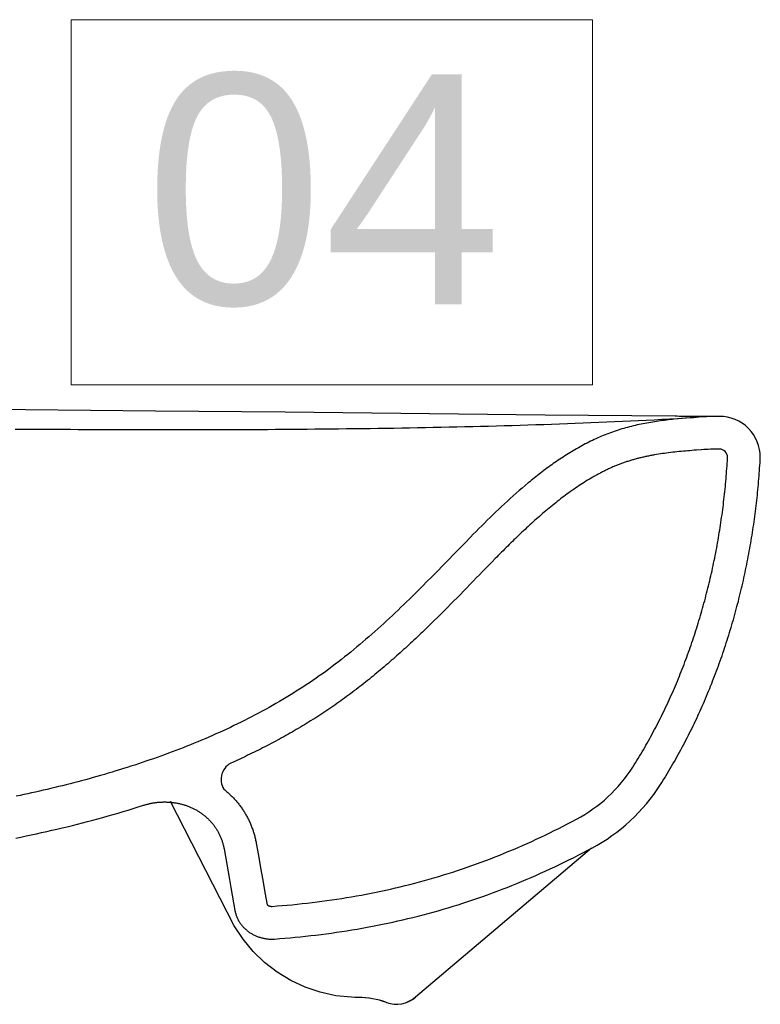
# Model space of a CAD drawing. Header units: millimetres. Extents: x 15214 to 140083, y -437840 to -79279.
# Tile 27 of 256: x 36287 to 36305, y -197940 to -197916. Entities that reach past the tile are written whole.
import ezdxf

# ---------------------------------------------------------------- set-up
doc = ezdxf.new("R2010")
doc.units = ezdxf.units.MM
doc.layers.get('0').update_dxf_attribs({"lineweight": 0})
doc.layers.add('0-wypos-sanitarne', color=1, linetype='Continuous')
doc.layers.add('0_LEGENDA', color=253, linetype='Continuous', lineweight=13)
doc.styles.add('ROMANS07', font='arial.ttf')

# ---------------------------------------------------------------- blocks, each defined once
blk = doc.blocks.new('A$C503c92cd')
at = {"linetype": 'Continuous'}
for points in [[(0.25309, -0.002), (0.22128, -0.00169), (0.15774, -0.00102), (0.12599, -0.00071), (0.11012, -0.00056), (0.09425, -0.00043), (0.07839, -0.00031), (0.06253, -0.0002), (0.04667, -0.00012), (0.03081, -0.00005), (0.01495, -0.00001), (-0.0009, 0)], [(0.09168, -0.00511), (0.09361, -0.00512), (0.09554, -0.00513), (0.09747, -0.00514), (0.0994, -0.00515), (0.10133, -0.00516), (0.10326, -0.00517), (0.10518, -0.00518), (0.10711, -0.00519), (0.10904, -0.0052), (0.11097, -0.0052), (0.1129, -0.00521), (0.11483, -0.00522), (0.11676, -0.00522), (0.11869, -0.00523), (0.12062, -0.00523), (0.12255, -0.00524), (0.12447, -0.00524), (0.1264, -0.00524), (0.12833, -0.00524), (0.13026, -0.00525), (0.13219, -0.00525), (0.13412, -0.00524), (0.13605, -0.00524), (0.13798, -0.00524), (0.13991, -0.00524), (0.14184, -0.00523), (0.14376, -0.00523), (0.14569, -0.00522), (0.14762, -0.00521), (0.14955, -0.00521), (0.15148, -0.0052), (0.15341, -0.00519), (0.15534, -0.00518), (0.15727, -0.00516), (0.1592, -0.00515), (0.16113, -0.00513), (0.16305, -0.00512), (0.16498, -0.0051), (0.16691, -0.00508), (0.16884, -0.00506), (0.17077, -0.00504), (0.1727, -0.00502), (0.17463, -0.005), (0.17656, -0.00498), (0.17849, -0.00495), (0.18041, -0.00492), (0.18234, -0.00489), (0.18427, -0.00486), (0.1862, -0.00483), (0.18813, -0.0048), (0.19006, -0.00477), (0.19199, -0.00473), (0.19392, -0.00469), (0.19584, -0.00465), (0.19777, -0.00461), (0.1997, -0.00457), (0.20163, -0.00453), (0.20356, -0.00448), (0.20549, -0.00443), (0.20742, -0.00438), (0.20934, -0.00433), (0.21127, -0.00428), (0.2132, -0.00422), (0.21513, -0.00416), (0.21706, -0.0041), (0.21898, -0.00404), (0.22091, -0.00398), (0.22284, -0.00391), (0.22477, -0.00384), (0.2267, -0.00377), (0.22862, -0.0037), (0.23055, -0.00362), (0.23248, -0.00354), (0.23441, -0.00346), (0.23633, -0.00338), (0.23826, -0.0033), (0.24019, -0.00321), (0.24211, -0.00312), (0.24404, -0.00303), (0.24597, -0.00293), (0.24789, -0.00283), (0.24982, -0.00273), (0.25175, -0.00263), (0.25367, -0.00252), (0.2556, -0.00241), (0.25752, -0.00231)], [(0.26375, -0.00202), (0.26347, -0.00202), (0.26318, -0.00203), (0.2629, -0.00203), (0.26262, -0.00203), (0.26233, -0.00204), (0.26205, -0.00204), (0.26177, -0.00204), (0.26149, -0.00204), (0.2612, -0.00204), (0.26092, -0.00204), (0.26064, -0.00204), (0.26035, -0.00205), (0.26007, -0.00205), (0.25979, -0.00205), (0.25951, -0.00205), (0.25922, -0.00205), (0.25894, -0.00205), (0.25866, -0.00205), (0.25837, -0.00205), (0.25809, -0.00205), (0.25764, -0.00205), (0.25718, -0.00205), (0.25673, -0.00204), (0.25627, -0.00204), (0.25582, -0.00203), (0.25536, -0.00203), (0.25446, -0.00202), (0.254, -0.00201), (0.25355, -0.002), (0.25309, -0.002)], [(0.25887, -0.00221), (0.25872, -0.00222), (0.25857, -0.00223), (0.25842, -0.00224), (0.25827, -0.00225), (0.25812, -0.00226), (0.25767, -0.0023)], [(0.2577, -0.00205), (0.25849, -0.00205), (0.25856, -0.00205), (0.25877, -0.00205)], [(0.25945, -0.01019), (0.25824, -0.01027)], [(0.24945, -0.09204), (0.2498, -0.09148), (0.25015, -0.09092), (0.2505, -0.09036), (0.25085, -0.0898), (0.25119, -0.08923), (0.25153, -0.08866), (0.25187, -0.0881), (0.2522, -0.08753), (0.25253, -0.08696), (0.25286, -0.08638), (0.25319, -0.08581), (0.25351, -0.08523), (0.25383, -0.08466), (0.25415, -0.08408), (0.25447, -0.0835), (0.25478, -0.08291), (0.25509, -0.08233), (0.2554, -0.08175), (0.2557, -0.08116), (0.256, -0.08057), (0.2563, -0.07998), (0.2566, -0.07939), (0.25689, -0.0788), (0.25719, -0.07821), (0.25748, -0.07762), (0.25776, -0.07702), (0.25805, -0.07642), (0.25833, -0.07583), (0.2586, -0.07523), (0.25888, -0.07463), (0.25915, -0.07403), (0.25942, -0.07342), (0.25969, -0.07282), (0.25996, -0.07221), (0.26022, -0.07161), (0.26048, -0.071), (0.26074, -0.07039), (0.26099, -0.06978), (0.26125, -0.06917), (0.2615, -0.06856), (0.26174, -0.06795), (0.26199, -0.06734), (0.26223, -0.06672), (0.26247, -0.06611), (0.26271, -0.06549), (0.26294, -0.06487), (0.26317, -0.06425), (0.2634, -0.06364), (0.26363, -0.06302), (0.26386, -0.06239), (0.26408, -0.06177), (0.2643, -0.06115), (0.26452, -0.06053), (0.26473, -0.0599), (0.26494, -0.05927), (0.26515, -0.05865), (0.26536, -0.05802), (0.26556, -0.05739), (0.26577, -0.05676), (0.26597, -0.05614), (0.26616, -0.0555), (0.26636, -0.05487), (0.26655, -0.05424), (0.26674, -0.05361), (0.26693, -0.05298), (0.26711, -0.05234), (0.2673, -0.05171), (0.26748, -0.05107), (0.26765, -0.05044), (0.26783, -0.0498), (0.268, -0.04916), (0.26817, -0.04852), (0.26834, -0.04788), (0.26851, -0.04724), (0.26867, -0.0466), (0.26883, -0.04596), (0.26899, -0.04532), (0.26914, -0.04468), (0.2693, -0.04404), (0.26945, -0.0434), (0.2696, -0.04275), (0.26974, -0.04211), (0.26989, -0.04146), (0.27003, -0.04082), (0.27017, -0.04017), (0.2703, -0.03953), (0.27044, -0.03888), (0.27057, -0.03823), (0.2707, -0.03758), (0.27083, -0.03694), (0.27095, -0.03629), (0.27107, -0.03564), (0.27119, -0.03499), (0.27131, -0.03434), (0.27143, -0.03369), (0.27154, -0.03304), (0.27165, -0.03239), (0.27176, -0.03173), (0.27186, -0.03108), (0.27197, -0.03043), (0.27207, -0.02978), (0.27217, -0.02912), (0.27226, -0.02847), (0.27235, -0.02782), (0.27245, -0.02716), (0.27254, -0.02651), (0.27262, -0.02585), (0.27271, -0.0252), (0.27279, -0.02454), (0.27287, -0.02389), (0.27294, -0.02323), (0.27302, -0.02257), (0.27309, -0.02192), (0.27316, -0.02126), (0.27323, -0.0206), (0.27329, -0.01995), (0.27335, -0.01929), (0.27341, -0.01863), (0.27347, -0.01797), (0.27353, -0.01731), (0.27358, -0.01666), (0.27363, -0.016), (0.27368, -0.01534), (0.27372, -0.01468), (0.27377, -0.01402), (0.27381, -0.01336), (0.27385, -0.0127), (0.27388, -0.01204)], [(0.14527, -0.12655), (0.12968, -0.09613)], [(0.09183, -0.10509), (0.09309, -0.10484), (0.09435, -0.10458), (0.09562, -0.10431), (0.09688, -0.10404), (0.09814, -0.10377), (0.09939, -0.10349), (0.10065, -0.1032), (0.10191, -0.10291), (0.10316, -0.10261), (0.10441, -0.10231), (0.10567, -0.102), (0.10692, -0.10169), (0.10817, -0.10137), (0.10941, -0.10104), (0.11066, -0.10071), (0.11191, -0.10038), (0.11315, -0.10004), (0.11439, -0.09969), (0.11563, -0.09934), (0.11687, -0.09898), (0.11811, -0.09861), (0.11934, -0.09824), (0.12057, -0.09786), (0.1218, -0.09748), (0.12303, -0.09709)], [(0.23261, -0.10753), (0.18956, -0.14396), (0.18956, -0.14396), (0.18956, -0.14396), (0.18955, -0.14395), (0.18955, -0.14395), (0.18955, -0.14395), (0.18954, -0.14395), (0.18954, -0.14395), (0.18954, -0.14395)], [(0.15329, -0.12135), (0.1533, -0.12136), (0.15331, -0.12138), (0.15333, -0.12139), (0.15335, -0.12141), (0.15337, -0.12143), (0.15339, -0.12146), (0.15342, -0.12148), (0.15345, -0.1215), (0.15349, -0.12153), (0.15352, -0.12155), (0.15356, -0.12157), (0.15361, -0.1216), (0.15365, -0.12162), (0.1537, -0.12164), (0.15375, -0.12166), (0.1538, -0.12168), (0.15385, -0.1217), (0.1539, -0.12172), (0.15396, -0.12174), (0.15402, -0.12175), (0.15407, -0.12176), (0.15413, -0.12177), (0.15419, -0.12178), (0.15425, -0.12179), (0.1543, -0.12179), (0.15436, -0.12179), (0.15442, -0.12179), (0.15447, -0.12179), (0.15452, -0.12179)], [(0.17395, -0.14401), (0.17008, -0.14362), (0.16628, -0.14279), (0.16259, -0.14155), (0.15907, -0.13991), (0.15574, -0.13789), (0.15267, -0.13551), (0.14987, -0.1328), (0.1474, -0.12981), (0.14527, -0.12655)], [(0.17558, -0.14405), (0.17477, -0.14404), (0.17395, -0.14401)], [(0.18248, -0.1453), (0.18248, -0.1453), (0.18248, -0.14529)]]:
    blk.add_lwpolyline(points, dxfattribs=at)
for points in [[(0.26388, -0.00201, 0.019492), (0.25887, -0.00221)], [(0.27388, -0.01204, 0.415207), (0.26388, -0.00201)], [(0.26389, -0.01001, 0.019492), (0.2595, -0.01018)], [(0.26588, -0.01202, 0.415207), (0.26388, -0.01001)], [(0.2327, -0.10755, 0.128894), (0.24945, -0.09204)], [(0.18248, -0.1453, 0.088133), (0.17553, -0.14405)], [(0.18248, -0.14529, 0.089217), (0.17558, -0.14405)], [(0.18248, -0.14529, 0.276016), (0.18954, -0.14394)], [(0.18248, -0.1453, 0.277079), (0.18956, -0.14396)]]:
    blk.add_lwpolyline(points, format="xyb", dxfattribs=at)
at = {"layer": 'DEFPOINTS', "linetype": 'Continuous'}
for points in [[(0.25766, -0.0023), (0.25669, -0.00237), (0.25573, -0.00245), (0.25477, -0.00253), (0.2538, -0.00262), (0.25284, -0.00271), (0.25236, -0.00276), (0.25188, -0.00282), (0.2514, -0.00287), (0.25092, -0.00293), (0.25044, -0.00299), (0.24996, -0.00305), (0.24948, -0.00311), (0.249, -0.00318), (0.24852, -0.00325), (0.24804, -0.00332), (0.24757, -0.0034), (0.24709, -0.00348), (0.24661, -0.00356), (0.24614, -0.00365), (0.24566, -0.00373), (0.24519, -0.00383), (0.24471, -0.00392), (0.24424, -0.00402), (0.24377, -0.00412), (0.24329, -0.00423), (0.24282, -0.00434), (0.24235, -0.00446), (0.24188, -0.00457), (0.24142, -0.0047), (0.24095, -0.00482), (0.24048, -0.00496), (0.24002, -0.00509), (0.23956, -0.00523), (0.2391, -0.00538), (0.23864, -0.00553), (0.23818, -0.00568), (0.23772, -0.00584), (0.23727, -0.006), (0.23681, -0.00617), (0.23636, -0.00635), (0.23591, -0.00652), (0.23546, -0.00671), (0.23502, -0.00689), (0.23457, -0.00708), (0.23413, -0.00728), (0.23369, -0.00748), (0.23325, -0.00768), (0.23281, -0.00789), (0.23238, -0.0081), (0.23195, -0.00832), (0.23152, -0.00854), (0.23109, -0.00876), (0.23066, -0.00898), (0.23023, -0.00921), (0.22981, -0.00945), (0.22939, -0.00968), (0.22897, -0.00992), (0.22855, -0.01016), (0.22813, -0.01041), (0.22772, -0.01066), (0.2273, -0.01091), (0.22689, -0.01117), (0.22648, -0.01142), (0.22608, -0.01168), (0.22567, -0.01195), (0.22526, -0.01221), (0.22486, -0.01248), (0.22446, -0.01275), (0.22406, -0.01302), (0.22366, -0.0133), (0.22327, -0.01357), (0.22287, -0.01385), (0.22248, -0.01413), (0.22209, -0.01442), (0.2217, -0.0147), (0.22131, -0.01499), (0.22092, -0.01528), (0.22054, -0.01557), (0.22015, -0.01587), (0.21977, -0.01616), (0.21939, -0.01646), (0.21901, -0.01676), (0.21863, -0.01706), (0.21825, -0.01736), (0.21788, -0.01767), (0.2175, -0.01798), (0.21713, -0.01828), (0.21639, -0.0189), (0.21565, -0.01953), (0.21492, -0.02016), (0.21419, -0.0208), (0.21347, -0.02144), (0.21275, -0.02208), (0.21203, -0.02273), (0.21132, -0.02339), (0.21061, -0.02405), (0.20991, -0.02471), (0.20921, -0.02538), (0.20851, -0.02605), (0.20782, -0.02672), (0.20713, -0.0274), (0.20644, -0.02808), (0.20575, -0.02876), (0.20507, -0.02944), (0.20439, -0.03013), (0.20371, -0.03082), (0.20303, -0.03151), (0.20168, -0.03289), (0.20033, -0.03428), (0.19898, -0.03567), (0.19763, -0.03705), (0.19629, -0.03844), (0.19494, -0.03983), (0.19358, -0.04121), (0.19222, -0.04258), (0.19154, -0.04327), (0.19086, -0.04395), (0.19017, -0.04463), (0.18949, -0.04531), (0.1888, -0.04599), (0.18811, -0.04667), (0.18741, -0.04735), (0.18672, -0.04802), (0.18602, -0.04869), (0.18532, -0.04936), (0.18462, -0.05002), (0.18391, -0.05068), (0.18321, -0.05134), (0.1825, -0.052), (0.18179, -0.05265), (0.18107, -0.05331), (0.18035, -0.05395), (0.17963, -0.0546), (0.17891, -0.05524), (0.17818, -0.05588), (0.17745, -0.05651), (0.17672, -0.05714), (0.17598, -0.05777), (0.17524, -0.05839), (0.17449, -0.059), (0.17374, -0.05962), (0.17299, -0.06023), (0.17224, -0.06083), (0.17148, -0.06143), (0.17071, -0.06202), (0.16994, -0.06261), (0.16917, -0.06319), (0.1684, -0.06377), (0.16762, -0.06434), (0.16683, -0.06491), (0.16604, -0.06547), (0.16525, -0.06602), (0.16445, -0.06657), (0.16365, -0.06711), (0.16285, -0.06765), (0.16204, -0.06818), (0.16123, -0.0687), (0.16041, -0.06922), (0.15959, -0.06974), (0.15877, -0.07024), (0.15794, -0.07075), (0.15711, -0.07124), (0.15628, -0.07173), (0.15544, -0.07222), (0.1546, -0.0727), (0.15376, -0.07317), (0.15291, -0.07364), (0.15206, -0.0741), (0.15121, -0.07456), (0.15036, -0.07501), (0.1495, -0.07546), (0.14864, -0.0759), (0.14777, -0.07633), (0.14691, -0.07677), (0.14604, -0.07719), (0.14517, -0.07761), (0.1443, -0.07803), (0.14342, -0.07844), (0.14254, -0.07885), (0.14166, -0.07925), (0.14078, -0.07964), (0.1399, -0.08004), (0.13901, -0.08042), (0.13812, -0.08081), (0.13723, -0.08118), (0.13634, -0.08156), (0.13544, -0.08192), (0.13455, -0.08229), (0.13365, -0.08265), (0.13275, -0.083), (0.13185, -0.08335), (0.13095, -0.0837), (0.13004, -0.08404), (0.12914, -0.08438), (0.12823, -0.08471), (0.12732, -0.08504), (0.12641, -0.08537), (0.1255, -0.08569), (0.12458, -0.08601), (0.12367, -0.08632), (0.12275, -0.08663), (0.12183, -0.08694), (0.12091, -0.08724), (0.11999, -0.08754), (0.11907, -0.08783), (0.11815, -0.08812), (0.11723, -0.08841), (0.1163, -0.08869), (0.11538, -0.08897), (0.11445, -0.08925), (0.11352, -0.08952), (0.11259, -0.08979), (0.11166, -0.09006), (0.11073, -0.09032), (0.1098, -0.09058), (0.10887, -0.09083), (0.10793, -0.09108), (0.107, -0.09133), (0.10606, -0.09158), (0.10513, -0.09182), (0.10419, -0.09206), (0.10325, -0.09229), (0.10231, -0.09252), (0.10137, -0.09275), (0.10043, -0.09298), (0.09949, -0.0932), (0.09855, -0.09342), (0.09761, -0.09364), (0.09666, -0.09385), (0.09572, -0.09406), (0.09477, -0.09426), (0.09383, -0.09447), (0.09288, -0.09467), (0.09194, -0.09487)], [(0.25824, -0.01028), (0.2577, -0.01031), (0.25717, -0.01036), (0.25664, -0.0104), (0.25611, -0.01044), (0.25559, -0.01049), (0.25507, -0.01053), (0.25454, -0.01058), (0.25403, -0.01063), (0.25351, -0.01069), (0.253, -0.01074), (0.25248, -0.0108), (0.25197, -0.01086), (0.25147, -0.01092), (0.25096, -0.01099), (0.25046, -0.01106), (0.24996, -0.01113), (0.24947, -0.0112), (0.24897, -0.01128), (0.24848, -0.01136), (0.248, -0.01144), (0.24775, -0.01148), (0.24751, -0.01153), (0.24727, -0.01157), (0.24703, -0.01162), (0.24679, -0.01166), (0.24655, -0.01171), (0.24631, -0.01176), (0.24608, -0.01181), (0.24584, -0.01186), (0.24561, -0.01191), (0.24537, -0.01196), (0.24514, -0.01202), (0.2449, -0.01207), (0.24467, -0.01212), (0.24444, -0.01218), (0.24421, -0.01224), (0.24398, -0.0123), (0.24375, -0.01235), (0.24352, -0.01242), (0.24329, -0.01248), (0.24307, -0.01254), (0.24284, -0.0126), (0.24262, -0.01267), (0.24239, -0.01273), (0.24217, -0.0128), (0.24195, -0.01287), (0.24172, -0.01294), (0.2415, -0.01301), (0.24128, -0.01308), (0.24106, -0.01315), (0.24084, -0.01322), (0.24063, -0.0133), (0.24041, -0.01338), (0.24019, -0.01345), (0.23998, -0.01353), (0.23976, -0.01361), (0.23954, -0.01369), (0.23933, -0.01378), (0.23911, -0.01386), (0.2389, -0.01395), (0.23868, -0.01403), (0.23847, -0.01412), (0.23825, -0.01421), (0.23804, -0.0143), (0.23782, -0.01439), (0.23761, -0.01449), (0.23739, -0.01458), (0.23718, -0.01468), (0.23697, -0.01478), (0.23675, -0.01488), (0.23654, -0.01498), (0.23633, -0.01508), (0.23611, -0.01518), (0.2359, -0.01529), (0.23569, -0.01539), (0.23547, -0.0155), (0.23526, -0.01561), (0.23505, -0.01571), (0.23483, -0.01583), (0.23462, -0.01594), (0.23441, -0.01605), (0.2342, -0.01616), (0.23399, -0.01628), (0.23377, -0.0164), (0.23356, -0.01651), (0.23335, -0.01663), (0.23314, -0.01675), (0.23293, -0.01687), (0.23251, -0.01712), (0.23209, -0.01737), (0.23166, -0.01762), (0.23125, -0.01788), (0.23083, -0.01814), (0.23041, -0.01841), (0.22999, -0.01868), (0.22958, -0.01895), (0.22916, -0.01923), (0.22875, -0.01951), (0.22833, -0.01979), (0.22792, -0.02008), (0.22751, -0.02037), (0.2271, -0.02067), (0.22669, -0.02096), (0.22628, -0.02126), (0.22587, -0.02157), (0.22547, -0.02188), (0.22506, -0.02219), (0.22466, -0.0225), (0.22425, -0.02281), (0.22385, -0.02313), (0.22345, -0.02345), (0.22305, -0.02378), (0.22265, -0.0241), (0.22225, -0.02443), (0.22185, -0.02476), (0.22145, -0.0251), (0.22105, -0.02544), (0.22066, -0.02577), (0.22026, -0.02611), (0.21987, -0.02646), (0.21947, -0.0268), (0.21908, -0.02715), (0.21869, -0.0275), (0.2183, -0.02785), (0.21791, -0.0282), (0.21752, -0.02856), (0.21713, -0.02892), (0.21674, -0.02927), (0.21635, -0.02964), (0.21596, -0.03), (0.21558, -0.03036), (0.21519, -0.03073), (0.21481, -0.03109), (0.21442, -0.03146), (0.21404, -0.03183), (0.21365, -0.03221), (0.21327, -0.03258), (0.21289, -0.03296), (0.2125, -0.03333), (0.21212, -0.03371), (0.21174, -0.03409), (0.21135, -0.03447), (0.21097, -0.03486), (0.21059, -0.03524), (0.21021, -0.03562), (0.20982, -0.03601), (0.20944, -0.0364), (0.20906, -0.03679), (0.20829, -0.03757), (0.20752, -0.03835), (0.20676, -0.03914), (0.20599, -0.03993), (0.20522, -0.04073), (0.20444, -0.04152), (0.20367, -0.04232), (0.20289, -0.04312), (0.20211, -0.04393), (0.20133, -0.04473), (0.20054, -0.04554), (0.19975, -0.04634), (0.19896, -0.04714), (0.19817, -0.04795), (0.19737, -0.04875), (0.19657, -0.04955), (0.19577, -0.05035), (0.19496, -0.05115), (0.19415, -0.05195), (0.19333, -0.05275), (0.19251, -0.05354), (0.1921, -0.05394), (0.19169, -0.05433), (0.19128, -0.05473), (0.19086, -0.05512), (0.19045, -0.05552), (0.19003, -0.05591), (0.18962, -0.05631), (0.1892, -0.0567), (0.18878, -0.05709), (0.18836, -0.05748), (0.18793, -0.05787), (0.18751, -0.05826), (0.18709, -0.05865), (0.18666, -0.05904), (0.18623, -0.05942), (0.1858, -0.05981), (0.18537, -0.0602), (0.18494, -0.06058), (0.18451, -0.06096), (0.18408, -0.06135), (0.18364, -0.06173), (0.18321, -0.06211), (0.18277, -0.06249), (0.18233, -0.06287), (0.18189, -0.06324), (0.18144, -0.06362), (0.181, -0.064), (0.18055, -0.06437), (0.1801, -0.06474), (0.17966, -0.06512), (0.1792, -0.06549), (0.17875, -0.06586), (0.1783, -0.06622), (0.17784, -0.06659), (0.17738, -0.06696), (0.17693, -0.06732), (0.17646, -0.06768), (0.176, -0.06804), (0.17554, -0.0684), (0.17507, -0.06876), (0.1746, -0.06911), (0.17414, -0.06947), (0.17366, -0.06982), (0.17319, -0.07017), (0.17272, -0.07052), (0.17224, -0.07087), (0.17176, -0.07121), (0.17128, -0.07156), (0.1708, -0.0719), (0.17032, -0.07224), (0.16984, -0.07258), (0.16935, -0.07291), (0.16886, -0.07325), (0.16838, -0.07358), (0.16789, -0.07391), (0.1674, -0.07423), (0.1669, -0.07456), (0.16641, -0.07488), (0.16592, -0.0752), (0.16542, -0.07552), (0.16492, -0.07584), (0.16443, -0.07615), (0.16393, -0.07646), (0.16343, -0.07677), (0.16293, -0.07708), (0.16242, -0.07739), (0.16192, -0.07769), (0.16142, -0.07799), (0.16091, -0.07829), (0.16041, -0.07859), (0.1599, -0.07888), (0.15939, -0.07917), (0.15888, -0.07947), (0.15837, -0.07975), (0.15786, -0.08004), (0.15735, -0.08033), (0.15684, -0.08061), (0.15632, -0.08089), (0.15581, -0.08117), (0.15529, -0.08145), (0.15478, -0.08172), (0.15426, -0.08199), (0.15374, -0.08227), (0.15323, -0.08254), (0.15271, -0.0828), (0.15219, -0.08307), (0.15167, -0.08333), (0.15115, -0.08359), (0.15062, -0.08385), (0.1501, -0.08411), (0.14958, -0.08437), (0.14905, -0.08462), (0.14853, -0.08487), (0.148, -0.08513), (0.14748, -0.08537), (0.14695, -0.08562), (0.14642, -0.08587), (0.1459, -0.08611), (0.14537, -0.08635), (0.14484, -0.08659)], [(0.2427, -0.08774), (0.24303, -0.08721), (0.24336, -0.08669), (0.24369, -0.08616), (0.24402, -0.08563), (0.24434, -0.0851), (0.24466, -0.08456), (0.24498, -0.08403), (0.24529, -0.08349), (0.24561, -0.08295), (0.24592, -0.08241), (0.24622, -0.08187), (0.24653, -0.08133), (0.24683, -0.08078), (0.24713, -0.08024), (0.24743, -0.07969), (0.24772, -0.07914), (0.24802, -0.07859), (0.24831, -0.07804), (0.2486, -0.07748), (0.24888, -0.07693), (0.24917, -0.07637), (0.24945, -0.07581), (0.24972, -0.07526), (0.25, -0.07469), (0.25027, -0.07413), (0.25054, -0.07357), (0.25081, -0.073), (0.25108, -0.07244), (0.25134, -0.07187), (0.2516, -0.0713), (0.25186, -0.07073), (0.25212, -0.07016), (0.25237, -0.06959), (0.25263, -0.06902), (0.25287, -0.06844), (0.25312, -0.06787), (0.25337, -0.06729), (0.25361, -0.06671), (0.25385, -0.06613), (0.25409, -0.06555), (0.25432, -0.06497), (0.25455, -0.06439), (0.25478, -0.0638), (0.25501, -0.06322), (0.25524, -0.06263), (0.25546, -0.06205), (0.25568, -0.06146), (0.2559, -0.06087), (0.25611, -0.06028), (0.25633, -0.05969), (0.25654, -0.0591), (0.25675, -0.0585), (0.25695, -0.05791), (0.25716, -0.05732), (0.25736, -0.05672), (0.25756, -0.05612), (0.25776, -0.05553), (0.25795, -0.05493), (0.25815, -0.05433), (0.25834, -0.05373), (0.25852, -0.05313), (0.25871, -0.05253), (0.25889, -0.05193), (0.25907, -0.05132), (0.25925, -0.05072), (0.25943, -0.05012), (0.2596, -0.04951), (0.25977, -0.0489), (0.25994, -0.0483), (0.26011, -0.04769), (0.26028, -0.04708), (0.26044, -0.04647), (0.2606, -0.04586), (0.26076, -0.04525), (0.26091, -0.04464), (0.26107, -0.04403), (0.26122, -0.04342), (0.26137, -0.04281), (0.26151, -0.04219), (0.26166, -0.04158), (0.2618, -0.04097), (0.26194, -0.04035), (0.26208, -0.03974), (0.26221, -0.03912), (0.26234, -0.0385), (0.26247, -0.03789), (0.2626, -0.03727), (0.26273, -0.03665), (0.26285, -0.03603), (0.26297, -0.03541), (0.26309, -0.03479), (0.26321, -0.03417), (0.26332, -0.03355), (0.26344, -0.03293), (0.26355, -0.03231), (0.26365, -0.03169), (0.26376, -0.03106), (0.26386, -0.03044), (0.26396, -0.02982), (0.26406, -0.02919), (0.26416, -0.02857), (0.26425, -0.02795), (0.26434, -0.02732), (0.26443, -0.0267), (0.26452, -0.02607), (0.26461, -0.02545), (0.26469, -0.02482), (0.26477, -0.02419), (0.26485, -0.02357), (0.26492, -0.02294), (0.265, -0.02231), (0.26507, -0.02169), (0.26514, -0.02106), (0.2652, -0.02043), (0.26527, -0.0198), (0.26533, -0.01918), (0.26539, -0.01855), (0.26545, -0.01792), (0.2655, -0.01729), (0.26555, -0.01666), (0.2656, -0.01603), (0.26565, -0.0154), (0.2657, -0.01477), (0.26574, -0.01414), (0.26578, -0.01351), (0.26582, -0.01288), (0.26586, -0.01225), (0.26589, -0.01162)], [(0.14273, -0.09317), (0.14292, -0.09332), (0.1431, -0.09348), (0.14329, -0.09363), (0.14347, -0.09379), (0.14366, -0.09395), (0.14384, -0.09411), (0.14402, -0.09427), (0.14419, -0.09444), (0.14437, -0.0946), (0.14454, -0.09477), (0.14472, -0.09495), (0.14489, -0.09512), (0.14506, -0.0953), (0.14522, -0.09547), (0.14539, -0.09565), (0.14555, -0.09583), (0.14571, -0.09602), (0.14587, -0.0962), (0.14603, -0.09639), (0.14618, -0.09658), (0.14634, -0.09677), (0.14649, -0.09696), (0.14664, -0.09716), (0.14678, -0.09736), (0.14693, -0.09755), (0.14707, -0.09775), (0.14721, -0.09796), (0.14735, -0.09816), (0.14748, -0.09836), (0.14762, -0.09857), (0.14775, -0.09878), (0.14787, -0.09899), (0.148, -0.0992), (0.14812, -0.09941), (0.14824, -0.09963), (0.14836, -0.09984), (0.14848, -0.10006), (0.14859, -0.10028), (0.1487, -0.1005), (0.14881, -0.10072), (0.14892, -0.10094), (0.14902, -0.10116), (0.14912, -0.10139), (0.14922, -0.10161), (0.14932, -0.10184), (0.14941, -0.10207), (0.1495, -0.10229), (0.14959, -0.10252), (0.14967, -0.10276), (0.14976, -0.10299), (0.14984, -0.10322), (0.14991, -0.10345), (0.14999, -0.10369), (0.15006, -0.10392), (0.15013, -0.10416), (0.1502, -0.10439), (0.15026, -0.10463), (0.15032, -0.10487), (0.15038, -0.10511), (0.15043, -0.10535), (0.15049, -0.10559), (0.15054, -0.10583), (0.15058, -0.10607), (0.15063, -0.10631)], [(0.12303, -0.09709), (0.12322, -0.09703), (0.12341, -0.09698), (0.1236, -0.09692), (0.12379, -0.09687), (0.12399, -0.09682), (0.12418, -0.09677), (0.12437, -0.09672), (0.12456, -0.09668), (0.12476, -0.09664), (0.12495, -0.0966), (0.12515, -0.09656), (0.12534, -0.09652), (0.12554, -0.09649), (0.12573, -0.09646), (0.12593, -0.09643), (0.12613, -0.09641), (0.12632, -0.09638), (0.12652, -0.09636), (0.12672, -0.09634), (0.12692, -0.09633), (0.12711, -0.09631), (0.12731, -0.0963), (0.12751, -0.09629), (0.12771, -0.09628), (0.12791, -0.09627), (0.12811, -0.09627), (0.1283, -0.09627), (0.1285, -0.09627), (0.1287, -0.09628), (0.1289, -0.09628), (0.1291, -0.09629), (0.12929, -0.0963), (0.12949, -0.09632), (0.12969, -0.09633), (0.12989, -0.09635), (0.13009, -0.09637), (0.13028, -0.09639), (0.13048, -0.09642), (0.13068, -0.09645), (0.13087, -0.09648), (0.13107, -0.09651), (0.13126, -0.09655), (0.13146, -0.09658), (0.13165, -0.09662), (0.13184, -0.09667), (0.13204, -0.09671), (0.13223, -0.09676), (0.13242, -0.09681), (0.13261, -0.09686), (0.1328, -0.09691), (0.13299, -0.09697), (0.13318, -0.09703), (0.13337, -0.09709), (0.13356, -0.09716), (0.13375, -0.09722), (0.13393, -0.09729), (0.13412, -0.09736), (0.1343, -0.09744), (0.13449, -0.09752), (0.13467, -0.09759), (0.13485, -0.09768), (0.13503, -0.09776), (0.13521, -0.09785), (0.13538, -0.09793), (0.13556, -0.09802), (0.13574, -0.09812), (0.13591, -0.09821), (0.13608, -0.09831), (0.13625, -0.09841), (0.13642, -0.09851), (0.13659, -0.09862), (0.13676, -0.09873), (0.13692, -0.09884), (0.13709, -0.09895), (0.13725, -0.09906), (0.13741, -0.09918), (0.13757, -0.0993), (0.13773, -0.09942), (0.13788, -0.09954), (0.13804, -0.09967), (0.13819, -0.09979), (0.13834, -0.09992), (0.13849, -0.10005), (0.13863, -0.10019), (0.13878, -0.10032), (0.13892, -0.10046), (0.13906, -0.1006), (0.1392, -0.10074), (0.13933, -0.10089), (0.13947, -0.10103), (0.1396, -0.10118), (0.13973, -0.10133), (0.13986, -0.10148), (0.13998, -0.10164), (0.14011, -0.10179), (0.14023, -0.10195), (0.14035, -0.10211), (0.14046, -0.10227), (0.14058, -0.10243), (0.14069, -0.1026), (0.1408, -0.10276), (0.14091, -0.10293), (0.14101, -0.1031), (0.14111, -0.10327), (0.14121, -0.10344), (0.14131, -0.10361), (0.1414, -0.10379), (0.14149, -0.10396), (0.14158, -0.10414), (0.14167, -0.10432), (0.14175, -0.1045), (0.14183, -0.10468), (0.14191, -0.10486), (0.14199, -0.10505), (0.14206, -0.10523), (0.14213, -0.10542), (0.1422, -0.1056), (0.14226, -0.10579), (0.14232, -0.10598), (0.14238, -0.10617), (0.14244, -0.10636), (0.14249, -0.10655), (0.14254, -0.10674), (0.14259, -0.10693), (0.14263, -0.10713), (0.14268, -0.10732), (0.14271, -0.10752), (0.14275, -0.10771)], [(0.15452, -0.12179), (0.15575, -0.1217), (0.15697, -0.1216), (0.15819, -0.12149), (0.15941, -0.12138), (0.16063, -0.12126), (0.16185, -0.12113), (0.16306, -0.121), (0.16428, -0.12085), (0.16549, -0.12071), (0.1667, -0.12055), (0.16791, -0.12039), (0.16912, -0.12021), (0.17033, -0.12004), (0.17153, -0.11985), (0.17273, -0.11965), (0.17394, -0.11945), (0.17514, -0.11924), (0.17634, -0.11903), (0.17753, -0.1188), (0.17873, -0.11857), (0.17992, -0.11833), (0.18111, -0.11808), (0.1823, -0.11782), (0.18349, -0.11756), (0.18467, -0.11729), (0.18586, -0.117), (0.18704, -0.11672), (0.18822, -0.11642), (0.18939, -0.11611), (0.19057, -0.1158), (0.19174, -0.11548), (0.19291, -0.11515), (0.19408, -0.11481), (0.19524, -0.11447), (0.19641, -0.11412), (0.19757, -0.11376), (0.19872, -0.11339), (0.19988, -0.11301), (0.20103, -0.11262), (0.20218, -0.11223), (0.20333, -0.11183), (0.20447, -0.11142), (0.20562, -0.111), (0.20676, -0.11058), (0.20789, -0.11014), (0.20903, -0.1097), (0.21016, -0.10925), (0.21128, -0.1088), (0.21241, -0.10833), (0.21353, -0.10786), (0.21465, -0.10738), (0.21577, -0.1069), (0.21688, -0.1064), (0.21799, -0.1059), (0.2191, -0.10539), (0.2202, -0.10488), (0.22131, -0.10435), (0.2224, -0.10382), (0.2235, -0.10328), (0.22459, -0.10274), (0.22568, -0.10219), (0.22677, -0.10163), (0.22785, -0.10106), (0.22893, -0.10049)], [(0.14275, -0.10771), (0.14309, -0.1096), (0.14342, -0.11149), (0.14376, -0.11337), (0.14409, -0.11526), (0.14442, -0.11715), (0.14476, -0.11904), (0.14509, -0.12093), (0.14542, -0.12281)], [(0.15063, -0.10631), (0.15116, -0.10933), (0.1517, -0.11236), (0.15224, -0.11538), (0.15277, -0.1184), (0.1533, -0.12143)], [(0.15511, -0.12977), (0.15638, -0.12967), (0.15764, -0.12957), (0.15891, -0.12946), (0.16017, -0.12934), (0.16144, -0.12922), (0.1627, -0.12908), (0.16396, -0.12894), (0.16523, -0.1288), (0.16649, -0.12864), (0.16775, -0.12848), (0.16901, -0.12831), (0.17027, -0.12813), (0.17152, -0.12795), (0.17278, -0.12775), (0.17403, -0.12755), (0.17529, -0.12734), (0.17654, -0.12712), (0.17779, -0.12689), (0.17904, -0.12666), (0.18028, -0.12642), (0.18153, -0.12616), (0.18277, -0.12591), (0.18402, -0.12564), (0.18526, -0.12536), (0.18649, -0.12508), (0.18773, -0.12478), (0.18896, -0.12448), (0.1902, -0.12417), (0.19143, -0.12385), (0.19265, -0.12353), (0.19388, -0.12319), (0.1951, -0.12285), (0.19632, -0.12249), (0.19754, -0.12213), (0.19876, -0.12176), (0.19997, -0.12139), (0.20118, -0.121), (0.20239, -0.1206), (0.2036, -0.1202), (0.2048, -0.11979), (0.206, -0.11937), (0.20719, -0.11894), (0.20839, -0.11851), (0.20958, -0.11806), (0.21077, -0.11761), (0.21195, -0.11715), (0.21313, -0.11668), (0.21431, -0.1162), (0.21548, -0.11572), (0.21666, -0.11523), (0.21782, -0.11473), (0.21899, -0.11422), (0.22015, -0.1137), (0.22131, -0.11318), (0.22246, -0.11265), (0.22361, -0.11211), (0.22476, -0.11157), (0.22591, -0.11101), (0.22705, -0.11045), (0.22818, -0.10989), (0.22932, -0.10931), (0.23045, -0.10873), (0.23157, -0.10814), (0.2327, -0.10755)], [(0.14542, -0.12281), (0.14546, -0.12301), (0.14551, -0.12321), (0.14556, -0.12341), (0.14561, -0.12361), (0.14567, -0.1238), (0.14573, -0.124), (0.1458, -0.12419), (0.14588, -0.12438), (0.14596, -0.12456), (0.14604, -0.12475), (0.14613, -0.12493), (0.14623, -0.12511), (0.14633, -0.12529), (0.14643, -0.12547), (0.14654, -0.12564), (0.14665, -0.12581), (0.14676, -0.12598), (0.14688, -0.12614), (0.14701, -0.1263), (0.14714, -0.12646), (0.14727, -0.12662), (0.1474, -0.12677), (0.14754, -0.12692), (0.14768, -0.12706), (0.14783, -0.12721), (0.14798, -0.12734), (0.14813, -0.12748), (0.14829, -0.12761), (0.14844, -0.12774), (0.1486, -0.12787), (0.14877, -0.12799), (0.14893, -0.1281), (0.1491, -0.12822), (0.14927, -0.12833), (0.14945, -0.12843), (0.14962, -0.12854), (0.1498, -0.12864), (0.14998, -0.12873), (0.15017, -0.12882), (0.15035, -0.12891), (0.15054, -0.12899), (0.15072, -0.12907), (0.15091, -0.12915), (0.1511, -0.12922), (0.1513, -0.12928), (0.15149, -0.12935), (0.15168, -0.12941), (0.15188, -0.12946), (0.15208, -0.12951), (0.15228, -0.12956), (0.15247, -0.1296), (0.15267, -0.12964), (0.15288, -0.12967), (0.15308, -0.1297), (0.15328, -0.12973), (0.15348, -0.12975), (0.15368, -0.12977), (0.15389, -0.12978), (0.15409, -0.12979), (0.1543, -0.12979), (0.1545, -0.12979), (0.1547, -0.12979), (0.15491, -0.12978), (0.15511, -0.12977)]]:
    blk.add_lwpolyline(points, dxfattribs=at)
at = {"layer": 'DEFPOINTS'}
blk.add_lwpolyline([(0.14483, -0.08659, 0.464621), (0.14272, -0.09316)], format="xyb", dxfattribs=at)
at = {"layer": 'DEFPOINTS', "linetype": 'Continuous'}
blk.add_lwpolyline([(0.22893, -0.10049, 0.128894), (0.2427, -0.08774)], format="xyb", dxfattribs=at)

msp = doc.modelspace()

# ---------------------------------------------------------------- linework, layer by layer
at = {"layer": '0_LEGENDA', "color": 7}
msp.add_lwpolyline([(36288.56666, -197916.07122), (36301.31636, -197916.07122), (36301.31636, -197924.99749), (36288.56666, -197924.99749)], dxfattribs=at)
msp.add_lwpolyline([(36288.56666, -197924.99749), (36301.31636, -197924.99749), (36301.31636, -197916.07122), (36288.56666, -197916.07122)], close=True, dxfattribs=at)

# ---------------------------------------------------------------- block references
at = {"layer": '0-wypos-sanitarne', "xscale": 100, "yscale": 100, "zscale": 100}
msp.add_blockref('A$C503c92cd', (36278.03031, -197925.56608), dxfattribs=at)

# ---------------------------------------------------------------- texts
at = {"layer": '0_LEGENDA', "color": 7, "insert": (36299.10467, -197917.40376), "char_height": 7.5, "width": 10.9940302, "attachment_point": 3, "style": 'ROMANS07'}
msp.add_mtext('{\\fArial|b0|i0|c162|p34;\\H0.75x;04}', dxfattribs=at)

doc.saveas('drawing.dxf')
